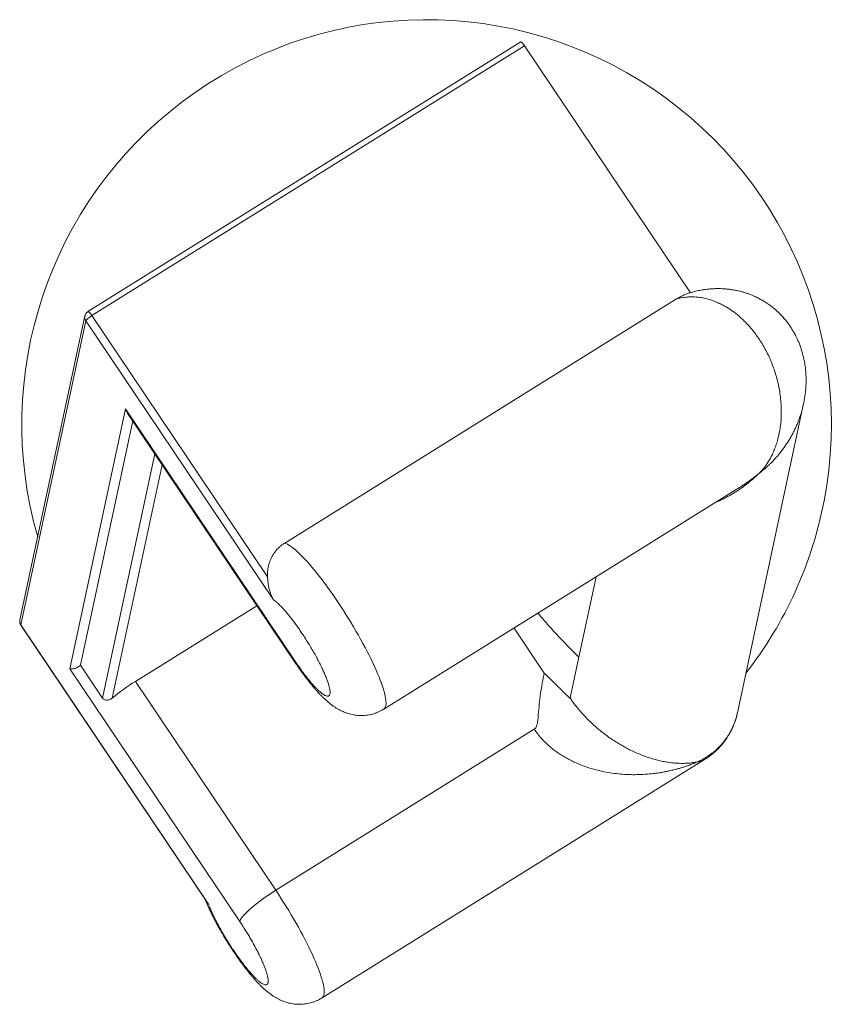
# Model space of a CAD drawing. Header units: millimetres. Extents: x -238 to 205, y 5 to 325.
# Tile 3 of 4: x -133 to -73, y 252 to 325. Entities that reach past the tile are written whole.
import ezdxf

# ---------------------------------------------------------------- set-up
doc = ezdxf.new("R2010")
doc.units = ezdxf.units.MM

msp = doc.modelspace()

# ---------------------------------------------------------------- linework, layer by layer
at = {"color": 7, "linetype": 'Continuous', "lineweight": 15}
for p, q in [((-95.984, 323.783), (-128.11, 303.769)), ((-95.693, 323.485), (-127.819, 303.472)), ((-83.384, 305.173), (-95.693, 323.485)), ((-83.402, 305.166), (-83.384, 305.173)), ((-84.417, 304.705), (-113.507, 286.583)), ((-128.335, 303.45), (-133.168, 280.875)), ((-127.819, 303.472), (-114.782, 284.077)), ((-133.097, 280.51), (-128.263, 303.085)), ((-128.263, 303.085), (-114.336, 282.365)), ((-79.895, 273.983), (-74.98, 296.94)), ((-74.979, 296.95), (-74.981, 296.941)), ((-125.325, 296.545), (-129.454, 277.26)), ((-112.711, 277.778), (-125.325, 296.545)), ((-125.191, 296.251), (-112.697, 277.664)), ((-128.672, 277.531), (-124.792, 295.657)), ((-106.144, 274.26), (-79.991, 290.553)), ((-90.392, 284.073), (-91.666, 278.124)), ((-124.594, 276.315), (-115.569, 281.937)), ((-119.169, 259.79), (-133.097, 280.51)), ((-133.094, 280.491), (-119.283, 259.944)), ((-94.233, 276.938), (-96.48, 280.28)), ((-91.666, 278.124), (-92.316, 275.087)), ((-129.454, 277.26), (-116.84, 258.493)), ((-127.027, 275.083), (-128.672, 277.531)), ((-114.174, 260.812), (-124.594, 276.315)), ((-79.901, 273.961), (-79.897, 273.984)), ((-94.982, 272.768), (-114.174, 260.812)), ((-110.733, 252.824), (-82.328, 270.519)), ((-82.329, 270.52), (-82.325, 270.523))]:
    msp.add_line(p, q, dxfattribs=at)
at = {"color": 8, "linetype": 'Continuous', "lineweight": 15}
for p, q in [((-123.146, 293.21), (-127.027, 275.083)), ((-122.598, 292.394), (-126.304, 275.082)), ((-133.097, 280.51), (-133.094, 280.491))]:
    msp.add_line(p, q, dxfattribs=at)
at = {"color": 7, "linetype": 'Continuous', "lineweight": 15, "flags": 128}
for points in [[(-95.693, 323.485), (-95.747, 323.562), (-95.8, 323.632), (-95.85, 323.69), (-95.895, 323.736), (-95.933, 323.768), (-95.963, 323.784), (-95.984, 323.783), (-95.984, 323.783)], [(-127.819, 303.472), (-127.901, 303.418), (-127.98, 303.362), (-128.055, 303.306), (-128.122, 303.251), (-128.178, 303.199), (-128.221, 303.153), (-128.25, 303.115), (-128.263, 303.085)], [(-114.174, 260.812), (-114.371, 260.688), (-114.567, 260.559), (-114.763, 260.427), (-114.955, 260.293), (-115.144, 260.158), (-115.328, 260.021), (-115.506, 259.885), (-115.676, 259.751), (-115.839, 259.617), (-115.992, 259.487), (-116.134, 259.36), (-116.266, 259.238), (-116.386, 259.12), (-116.493, 259.008), (-116.587, 258.903), (-116.667, 258.804), (-116.733, 258.714), (-116.784, 258.631), (-116.819, 258.558), (-116.84, 258.493)]]:
    msp.add_lwpolyline(points, dxfattribs=at)
at = {"color": 8, "linetype": 'Continuous', "lineweight": 15, "flags": 128}
for points in [[(-128.11, 303.769), (-128.11, 303.77), (-128.089, 303.77), (-128.059, 303.755), (-128.021, 303.723), (-127.976, 303.677), (-127.926, 303.618), (-127.873, 303.549), (-127.819, 303.472)], [(-113.507, 286.583), (-113.41, 286.548), (-113.304, 286.498), (-113.19, 286.433), (-113.068, 286.354), (-112.938, 286.259), (-112.801, 286.15), (-112.658, 286.027), (-112.507, 285.89), (-112.35, 285.74), (-112.188, 285.576), (-112.02, 285.4), (-111.847, 285.211), (-111.669, 285.011), (-111.487, 284.799), (-111.301, 284.576), (-111.113, 284.343), (-110.921, 284.101), (-110.727, 283.849), (-110.531, 283.589), (-110.334, 283.321), (-110.136, 283.046), (-109.937, 282.764), (-109.739, 282.476), (-109.541, 282.184), (-109.344, 281.887), (-109.149, 281.586), (-108.956, 281.283), (-108.765, 280.977), (-108.578, 280.67), (-108.393, 280.362), (-108.213, 280.055), (-108.037, 279.748), (-107.866, 279.443), (-107.7, 279.14), (-107.54, 278.841), (-107.386, 278.545), (-107.238, 278.254), (-107.097, 277.968), (-106.963, 277.689), (-106.836, 277.416), (-106.717, 277.15), (-106.607, 276.893), (-106.504, 276.644), (-106.41, 276.405), (-106.325, 276.175), (-106.249, 275.956), (-106.182, 275.748), (-106.125, 275.551), (-106.077, 275.367), (-106.039, 275.195), (-106.01, 275.035), (-105.991, 274.889), (-105.982, 274.757), (-105.983, 274.639), (-105.994, 274.535), (-106.015, 274.445), (-106.045, 274.37), (-106.085, 274.31), (-106.135, 274.266), (-106.144, 274.26)], [(-114.174, 260.812), (-113.977, 260.516), (-113.781, 260.216), (-113.588, 259.913), (-113.396, 259.608), (-113.208, 259.301), (-113.023, 258.994), (-112.842, 258.686), (-112.665, 258.379), (-112.493, 258.073), (-112.326, 257.77), (-112.164, 257.47), (-112.009, 257.173), (-111.859, 256.881), (-111.717, 256.594), (-111.581, 256.313), (-111.453, 256.039), (-111.332, 255.772), (-111.22, 255.512), (-111.116, 255.262), (-111.02, 255.02), (-110.933, 254.788), (-110.855, 254.567), (-110.786, 254.356), (-110.726, 254.157), (-110.676, 253.97), (-110.636, 253.795), (-110.605, 253.633), (-110.584, 253.484), (-110.573, 253.349), (-110.572, 253.227), (-110.581, 253.12), (-110.599, 253.027), (-110.627, 252.949), (-110.665, 252.886), (-110.713, 252.838), (-110.733, 252.824)]]:
    msp.add_lwpolyline(points, dxfattribs=at)
at = {"color": 7, "linetype": 'Continuous', "lineweight": 15}
for centre, radius, start, end in [((-102.974, 295.388), 30.05, 349.11758, 196.10269), ((-102.974, 295.388), 30.05, 322.09034, 349.11758), ((-116.653, 263.496), 15.079, 121.78054, 129.7983)]:
    msp.add_arc(centre, radius, start, end, dxfattribs=at)
at = {"color": 8, "linetype": 'Continuous', "lineweight": 15}
for centre, radius, start, end in [((-127.87, 303.352), 0.475, 168.30608, 214.15659), ((-132.704, 280.777), 0.475, 168.09561, 214.15674), ((-112.577, 277.736), 0.14, 162.51885, 210.89821)]:
    msp.add_arc(centre, radius, start, end, dxfattribs=at)
at = {"color": 7, "linetype": 'Continuous', "lineweight": 15}
for points, knots in [([(-83.384, 305.173), (-83.474, 305.143), (-83.653, 305.085), (-83.915, 304.975), (-84.172, 304.851), (-84.335, 304.754), (-84.417, 304.705)], [0, 0, 0, 0, 0.2479065, 0.4958027, 0.7479071, 1, 1, 1, 1]), ([(-84.417, 304.705), (-84.341, 304.726), (-84.19, 304.767), (-83.963, 304.811), (-83.725, 304.843), (-83.476, 304.862), (-83.216, 304.866), (-82.927, 304.852), (-82.609, 304.814), (-82.254, 304.744), (-81.89, 304.643), (-81.519, 304.509), (-81.185, 304.36), (-80.896, 304.21), (-80.649, 304.066), (-80.408, 303.91), (-80.165, 303.738), (-79.921, 303.549), (-79.678, 303.343), (-79.441, 303.124), (-79.181, 302.863), (-78.902, 302.553), (-78.608, 302.189), (-78.329, 301.803), (-78.066, 301.396), (-77.82, 300.968), (-77.595, 300.525), (-77.392, 300.069), (-77.211, 299.602), (-77.054, 299.129), (-76.923, 298.654), (-76.815, 298.177), (-76.728, 297.674), (-76.665, 297.145), (-76.634, 296.604), (-76.634, 296.078), (-76.665, 295.567), (-76.723, 295.089), (-76.807, 294.632), (-76.911, 294.21), (-77.036, 293.812), (-77.179, 293.437), (-77.308, 293.155), (-77.414, 292.949), (-77.487, 292.815), (-77.567, 292.679), (-77.654, 292.54), (-77.742, 292.407), (-77.829, 292.286), (-77.914, 292.174), (-77.993, 292.075), (-78.073, 291.981), (-78.157, 291.885), (-78.221, 291.819), (-78.256, 291.782)], [0, 0, 0, 0, 0.017043, 0.033526, 0.04945, 0.06786, 0.085739, 0.103087, 0.126673, 0.149525, 0.173244, 0.197858, 0.221794, 0.238157, 0.254285, 0.270186, 0.285866, 0.302717, 0.319396, 0.335913, 0.352281, 0.375142, 0.397873, 0.420508, 0.443621, 0.466814, 0.490123, 0.513323, 0.536819, 0.560645, 0.583719, 0.607278, 0.631345, 0.658591, 0.686748, 0.714188, 0.741012, 0.768916, 0.79378, 0.819881, 0.844709, 0.868459, 0.893713, 0.903076, 0.912906, 0.923202, 0.933964, 0.945193, 0.955001, 0.963961, 0.973662, 0.980875, 0.989416, 1, 1, 1, 1]), ([(-74.98, 296.941), (-74.974, 296.971), (-74.962, 297.031), (-74.941, 297.154), (-74.917, 297.289), (-74.893, 297.433), (-74.87, 297.592), (-74.843, 297.806), (-74.817, 298.082), (-74.798, 298.413), (-74.794, 298.762), (-74.806, 299.126), (-74.838, 299.518), (-74.894, 299.931), (-74.974, 300.341), (-75.072, 300.724), (-75.178, 301.064), (-75.288, 301.362), (-75.395, 301.62), (-75.495, 301.837), (-75.585, 302.016), (-75.666, 302.167), (-75.75, 302.315), (-75.858, 302.494), (-76.001, 302.713), (-76.182, 302.964), (-76.392, 303.226), (-76.63, 303.493), (-76.888, 303.75), (-77.171, 304.001), (-77.467, 304.233), (-77.777, 304.447), (-78.09, 304.637), (-78.413, 304.809), (-78.715, 304.947), (-78.991, 305.057), (-79.24, 305.145), (-79.495, 305.224), (-79.765, 305.295), (-80.053, 305.357), (-80.344, 305.406), (-80.63, 305.441), (-80.897, 305.463), (-81.155, 305.474), (-81.414, 305.475), (-81.691, 305.467), (-81.994, 305.445), (-82.332, 305.406), (-82.692, 305.345), (-83.049, 305.268), (-83.278, 305.203), (-83.385, 305.173)], [0, 0, 0, 0, 0.0104473, 0.0207479, 0.0297897, 0.0396536, 0.0505928, 0.0626112, 0.0836643, 0.1073513, 0.1299772, 0.1545644, 0.1811157, 0.2096424, 0.2387527, 0.2653543, 0.2893473, 0.3107332, 0.3295071, 0.3456606, 0.3591838, 0.3700675, 0.3805184, 0.393663, 0.412445, 0.4337046, 0.4565123, 0.4809007, 0.5064649, 0.5309303, 0.5583623, 0.5837717, 0.6089126, 0.6343808, 0.6600003, 0.6783226, 0.6967776, 0.715575, 0.7348552, 0.7558395, 0.778142, 0.7979921, 0.817545, 0.8357235, 0.8536015, 0.8736965, 0.8959398, 0.9197385, 0.9476413, 0.9756485, 1, 1, 1, 1]), ([(-128.109, 303.769), (-128.115, 303.766), (-128.143, 303.75), (-128.188, 303.712), (-128.242, 303.654), (-128.287, 303.584), (-128.319, 303.515), (-128.329, 303.467), (-128.334, 303.447)], [0, 0, 0, 0, 0.045652, 0.237143, 0.435492, 0.640054, 0.850489, 1, 1, 1, 1]), ([(-125.325, 296.545), (-125.325, 296.544), (-125.303, 296.469), (-125.265, 296.361), (-125.204, 296.28), (-125.184, 296.255)], [0, 0, 0, 0, 0.004068, 0.687288, 1, 1, 1, 1]), ([(-114.782, 284.077), (-114.784, 284.158), (-114.789, 284.322), (-114.771, 284.568), (-114.733, 284.814), (-114.672, 285.056), (-114.591, 285.29), (-114.49, 285.516), (-114.366, 285.735), (-114.224, 285.938), (-114.068, 286.123), (-113.898, 286.292), (-113.712, 286.447), (-113.575, 286.538), (-113.507, 286.583)], [0, 0, 0, 0, 0.083245, 0.166484, 0.252013, 0.337538, 0.420845, 0.504148, 0.590149, 0.676148, 0.755844, 0.835539, 0.91777, 1, 1, 1, 1]), ([(-114.782, 284.077), (-114.778, 284.007), (-114.769, 283.86), (-114.745, 283.639), (-114.709, 283.413), (-114.666, 283.211), (-114.615, 283.023), (-114.562, 282.86), (-114.5, 282.7), (-114.428, 282.535), (-114.369, 282.426), (-114.336, 282.365)], [0, 0, 0, 0, 0.119204, 0.25005, 0.369458, 0.500686, 0.592909, 0.694862, 0.788129, 0.882602, 1, 1, 1, 1]), ([(-114.336, 282.365), (-114.296, 282.338), (-114.214, 282.282), (-114.077, 282.169), (-113.927, 282.032), (-113.765, 281.871), (-113.592, 281.686), (-113.411, 281.48), (-113.222, 281.254), (-113.029, 281.011), (-112.833, 280.755), (-112.637, 280.488), (-112.442, 280.213), (-112.314, 280.024), (-112.25, 279.93)], [0, 0, 0, 0, 0.080975, 0.162974, 0.245931, 0.330253, 0.414968, 0.499999, 0.585025, 0.669742, 0.75407, 0.83702, 0.919022, 1, 1, 1, 1]), ([(-133.167, 280.872), (-133.169, 280.864), (-133.179, 280.826), (-133.181, 280.756), (-133.172, 280.667), (-133.145, 280.584), (-133.119, 280.526), (-133.098, 280.498), (-133.093, 280.492)], [0, 0, 0, 0, 0.067461, 0.292251, 0.524357, 0.733789, 0.941849, 1, 1, 1, 1]), ([(-112.25, 279.93), (-112.179, 279.823), (-112.037, 279.61), (-111.826, 279.276), (-111.614, 278.931), (-111.405, 278.575), (-111.202, 278.214), (-111.009, 277.854), (-110.829, 277.5), (-110.666, 277.16), (-110.522, 276.837), (-110.4, 276.537), (-110.301, 276.265), (-110.225, 276.023), (-110.173, 275.813), (-110.143, 275.638), (-110.135, 275.494), (-110.146, 275.382), (-110.177, 275.298), (-110.228, 275.243), (-110.3, 275.218), (-110.395, 275.228), (-110.513, 275.274), (-110.653, 275.357), (-110.813, 275.478), (-110.992, 275.636), (-111.187, 275.828), (-111.395, 276.05), (-111.612, 276.3), (-111.834, 276.572), (-112.058, 276.86), (-112.279, 277.158), (-112.497, 277.464), (-112.639, 277.673), (-112.711, 277.778)], [0, 0, 0, 0, 0.029124, 0.058249, 0.088734, 0.119994, 0.151901, 0.184313, 0.217069, 0.25, 0.282931, 0.315687, 0.348099, 0.380006, 0.411266, 0.441751, 0.470875, 0.5, 0.529123, 0.558249, 0.588734, 0.619994, 0.651902, 0.684313, 0.717069, 0.75, 0.782931, 0.815688, 0.848099, 0.880006, 0.911266, 0.941751, 0.970875, 1, 1, 1, 1]), ([(-128.672, 277.531), (-128.716, 277.493), (-128.803, 277.416), (-128.942, 277.337), (-129.081, 277.279), (-129.214, 277.248), (-129.344, 277.239), (-129.418, 277.249), (-129.454, 277.26), (-129.454, 277.26)], [0, 0, 0, 0, 0.137866, 0.275935, 0.441777, 0.608241, 0.774364, 0.998666, 1, 1, 1, 1]), ([(-112.697, 277.665), (-112.669, 277.623), (-112.598, 277.517), (-112.482, 277.349), (-112.348, 277.159), (-112.211, 276.967), (-112.071, 276.776), (-111.928, 276.586), (-111.783, 276.398), (-111.636, 276.212), (-111.487, 276.029), (-111.335, 275.849), (-111.181, 275.672), (-111.023, 275.497), (-110.86, 275.323), (-110.689, 275.15), (-110.507, 274.977), (-110.313, 274.804), (-110.113, 274.64), (-109.915, 274.492), (-109.726, 274.365), (-109.543, 274.255), (-109.362, 274.158), (-109.18, 274.072), (-108.994, 273.997), (-108.803, 273.931), (-108.605, 273.877), (-108.401, 273.833), (-108.193, 273.802), (-107.979, 273.784), (-107.763, 273.781), (-107.545, 273.792), (-107.327, 273.818), (-107.111, 273.86), (-106.897, 273.916), (-106.687, 273.988), (-106.482, 274.074), (-106.3, 274.165), (-106.191, 274.233), (-106.144, 274.261)], [0, 0, 0, 0, 0.016444, 0.041339, 0.067045, 0.0934, 0.120301, 0.147687, 0.175531, 0.203834, 0.232627, 0.261971, 0.291967, 0.32277, 0.354606, 0.387799, 0.422763, 0.459767, 0.497531, 0.531983, 0.562548, 0.590365, 0.616439, 0.641457, 0.665883, 0.690028, 0.714087, 0.738174, 0.762338, 0.786589, 0.810914, 0.835295, 0.85971, 0.884147, 0.908596, 0.933053, 0.957519, 0.981998, 1, 1, 1, 1]), ([(-94.982, 272.768), (-94.961, 272.783), (-94.919, 272.814), (-94.863, 272.881), (-94.818, 272.963), (-94.765, 273.11), (-94.722, 273.314), (-94.695, 273.574), (-94.665, 274.013), (-94.606, 274.628), (-94.51, 275.412), (-94.389, 276.184), (-94.285, 276.687), (-94.233, 276.938)], [0, 0, 0, 0, 0.017828, 0.03568, 0.059182, 0.082759, 0.14248, 0.202512, 0.262572, 0.446836, 0.63132, 0.815775, 1, 1, 1, 1]), ([(-94.233, 276.938), (-94.139, 276.844), (-93.952, 276.657), (-93.655, 276.365), (-93.368, 276.082), (-93.091, 275.809), (-92.845, 275.564), (-92.636, 275.357), (-92.489, 275.214), (-92.408, 275.139), (-92.359, 275.098), (-92.331, 275.08), (-92.318, 275.08), (-92.316, 275.086), (-92.316, 275.087)], [0, 0, 0, 0, 0.165388, 0.330793, 0.496112, 0.621024, 0.745936, 0.849923, 0.909654, 0.945905, 0.964342, 0.982627, 0.99587, 1, 1, 1, 1]), ([(-126.304, 275.082), (-126.34, 275.055), (-126.411, 275.001), (-126.528, 274.95), (-126.647, 274.921), (-126.766, 274.92), (-126.875, 274.95), (-126.966, 275.005), (-127.009, 275.06), (-127.027, 275.083)], [0, 0, 0, 0, 0.158381, 0.316867, 0.477227, 0.637296, 0.784688, 0.90667, 1, 1, 1, 1]), ([(-92.316, 275.087), (-92.254, 274.997), (-92.131, 274.817), (-91.931, 274.55), (-91.721, 274.287), (-91.47, 273.992), (-91.174, 273.668), (-90.827, 273.32), (-90.46, 272.981), (-90.071, 272.652), (-89.663, 272.334), (-89.275, 272.059), (-88.912, 271.821), (-88.578, 271.617), (-88.237, 271.424), (-87.876, 271.236), (-87.495, 271.054), (-87.097, 270.884), (-86.699, 270.733), (-86.303, 270.601), (-85.913, 270.49), (-85.526, 270.398), (-85.194, 270.335), (-84.91, 270.293), (-84.675, 270.265), (-84.445, 270.245), (-84.218, 270.234), (-83.999, 270.23), (-83.809, 270.233), (-83.648, 270.24), (-83.505, 270.25), (-83.374, 270.262), (-83.252, 270.277), (-83.133, 270.293), (-82.995, 270.316), (-82.898, 270.336), (-82.846, 270.346)], [0, 0, 0, 0, 0.020912, 0.041941, 0.063171, 0.084687, 0.115417, 0.147192, 0.180197, 0.215233, 0.251972, 0.290631, 0.320666, 0.35197, 0.383888, 0.417197, 0.455709, 0.495701, 0.536301, 0.577704, 0.620027, 0.662077, 0.705742, 0.732751, 0.76099, 0.789213, 0.816248, 0.844848, 0.871463, 0.889307, 0.908236, 0.92825, 0.941815, 0.958197, 0.977592, 1, 1, 1, 1]), ([(-82.328, 270.52), (-82.274, 270.554), (-82.175, 270.617), (-82.032, 270.716), (-81.916, 270.802), (-81.82, 270.877), (-81.715, 270.961), (-81.601, 271.059), (-81.488, 271.161), (-81.395, 271.25), (-81.304, 271.342), (-81.22, 271.429), (-81.137, 271.521), (-81.047, 271.624), (-80.953, 271.739), (-80.859, 271.859), (-80.76, 271.995), (-80.653, 272.151), (-80.546, 272.324), (-80.45, 272.49), (-80.382, 272.619), (-80.332, 272.719), (-80.298, 272.79), (-80.265, 272.861), (-80.23, 272.939), (-80.184, 273.046), (-80.123, 273.201), (-80.048, 273.412), (-79.967, 273.676), (-79.92, 273.875), (-79.895, 273.983)], [0, 0, 0, 0, 0.047873, 0.08834, 0.120188, 0.146263, 0.174312, 0.213867, 0.249475, 0.280481, 0.308263, 0.335375, 0.362086, 0.393891, 0.432005, 0.467488, 0.501317, 0.548348, 0.598527, 0.640659, 0.67984, 0.698565, 0.716605, 0.733949, 0.75142, 0.774935, 0.814459, 0.865208, 0.927104, 1, 1, 1, 1]), ([(-82.846, 270.346), (-82.923, 270.314), (-83.066, 270.254), (-83.27, 270.174), (-83.443, 270.11), (-83.621, 270.047), (-83.83, 269.977), (-84.074, 269.9), (-84.339, 269.824), (-84.615, 269.751), (-84.904, 269.683), (-85.206, 269.62), (-85.511, 269.563), (-85.821, 269.515), (-86.228, 269.461), (-86.734, 269.414), (-87.345, 269.388), (-87.958, 269.394), (-88.57, 269.431), (-89.177, 269.5), (-89.775, 269.602), (-90.358, 269.735), (-90.925, 269.899), (-91.426, 270.077), (-91.864, 270.259), (-92.24, 270.436), (-92.6, 270.627), (-92.941, 270.83), (-93.263, 271.043), (-93.567, 271.267), (-93.854, 271.502), (-94.146, 271.768), (-94.44, 272.07), (-94.73, 272.41), (-94.898, 272.649), (-94.982, 272.768)], [0, 0, 0, 0, 0.022363, 0.041725, 0.058087, 0.071571, 0.091551, 0.116083, 0.138764, 0.163483, 0.19007, 0.215266, 0.2423, 0.268827, 0.29426, 0.344959, 0.394331, 0.442612, 0.490995, 0.537679, 0.582798, 0.626896, 0.669031, 0.709354, 0.73854, 0.766603, 0.793677, 0.819802, 0.844682, 0.868845, 0.892368, 0.915329, 0.943944, 0.972101, 1, 1, 1, 1]), ([(-119.413, 260.136), (-119.396, 260.094), (-119.349, 259.974), (-119.265, 259.775), (-119.162, 259.542), (-119.055, 259.31), (-118.944, 259.079), (-118.829, 258.848), (-118.711, 258.617), (-118.59, 258.388), (-118.466, 258.16), (-118.341, 257.936), (-118.219, 257.722), (-118.108, 257.531), (-118.008, 257.364), (-117.9, 257.184), (-117.822, 257.058), (-117.773, 256.98)], [0, 0, 0, 0, 0.044416, 0.124094, 0.201668, 0.277571, 0.352115, 0.425517, 0.497905, 0.569319, 0.639662, 0.708579, 0.775037, 0.835469, 0.883481, 0.928086, 1, 1, 1, 1]), ([(-119.283, 259.944), (-119.28, 259.939), (-119.246, 259.886), (-119.206, 259.836), (-119.169, 259.79)], [0, 0, 0, 0, 0.083502, 1, 1, 1, 1]), ([(-116.84, 258.493), (-116.777, 258.399), (-116.649, 258.207), (-116.46, 257.91), (-116.27, 257.603), (-116.082, 257.289), (-115.9, 256.971), (-115.724, 256.652), (-115.557, 256.338), (-115.402, 256.03), (-115.261, 255.734), (-115.135, 255.453), (-115.025, 255.189), (-114.932, 254.946), (-114.857, 254.725), (-114.799, 254.528), (-114.759, 254.355), (-114.734, 254.205), (-114.725, 254.077), (-114.732, 253.97), (-114.756, 253.884), (-114.797, 253.824), (-114.856, 253.79), (-114.934, 253.784), (-115.029, 253.807), (-115.141, 253.859), (-115.268, 253.94), (-115.41, 254.049), (-115.564, 254.183), (-115.727, 254.341), (-115.898, 254.52), (-116.075, 254.717), (-116.255, 254.928), (-116.437, 255.153), (-116.624, 255.393), (-116.816, 255.65), (-117.014, 255.926), (-117.217, 256.218), (-117.422, 256.523), (-117.626, 256.839), (-117.828, 257.163), (-118.024, 257.489), (-118.213, 257.816), (-118.391, 258.137), (-118.558, 258.451), (-118.711, 258.753), (-118.85, 259.039), (-118.972, 259.309), (-119.08, 259.56), (-119.14, 259.714), (-119.169, 259.79)], [0, 0, 0, 0, 0.019605, 0.039583, 0.059915, 0.080843, 0.102002, 0.12337, 0.144996, 0.166666, 0.188359, 0.20992, 0.231331, 0.252572, 0.273317, 0.293751, 0.313855, 0.333286, 0.35294, 0.372801, 0.393347, 0.414177, 0.435271, 0.456745, 0.478329, 0.5, 0.52167, 0.543253, 0.564729, 0.585822, 0.606652, 0.627199, 0.647059, 0.666713, 0.686145, 0.706248, 0.726681, 0.747428, 0.768668, 0.790079, 0.811641, 0.833333, 0.855003, 0.876631, 0.897997, 0.919156, 0.940085, 0.960416, 0.980394, 1, 1, 1, 1]), ([(-117.773, 256.98), (-117.72, 256.895), (-117.646, 256.776), (-117.534, 256.603), (-117.438, 256.455), (-117.322, 256.281), (-117.2, 256.1), (-117.072, 255.913), (-116.938, 255.722), (-116.801, 255.531), (-116.66, 255.34), (-116.517, 255.15), (-116.372, 254.961), (-116.225, 254.776), (-116.076, 254.593), (-115.925, 254.413), (-115.771, 254.236), (-115.613, 254.061), (-115.45, 253.887), (-115.279, 253.714), (-115.097, 253.541), (-114.903, 253.368), (-114.703, 253.204), (-114.505, 253.056), (-114.315, 252.929), (-114.133, 252.819), (-113.952, 252.722), (-113.77, 252.636), (-113.584, 252.561), (-113.392, 252.495), (-113.195, 252.44), (-112.991, 252.397), (-112.782, 252.366), (-112.569, 252.348), (-112.353, 252.345), (-112.135, 252.356), (-111.917, 252.382), (-111.7, 252.423), (-111.486, 252.48), (-111.276, 252.551), (-111.072, 252.638), (-110.89, 252.729), (-110.781, 252.796), (-110.734, 252.825)], [0, 0, 0, 0, 0.029212, 0.041024, 0.060623, 0.080939, 0.102714, 0.125426, 0.148877, 0.172921, 0.197462, 0.222446, 0.247848, 0.273669, 0.299936, 0.326706, 0.354071, 0.382172, 0.411216, 0.441498, 0.473395, 0.507153, 0.541606, 0.573035, 0.600919, 0.626297, 0.650084, 0.672908, 0.695191, 0.717217, 0.739167, 0.761141, 0.783186, 0.80531, 0.827501, 0.849743, 0.872017, 0.89431, 0.916615, 0.938927, 0.961247, 0.983579, 1, 1, 1, 1])]:
    msp.add_open_spline(points, degree=3, knots=knots, dxfattribs=at)
at = {"color": 8, "linetype": 'Continuous', "lineweight": 15}
for points, knots in [([(-74.981, 296.941), (-74.985, 296.922), (-75.01, 296.79), (-75.073, 296.546), (-75.169, 296.207), (-75.283, 295.864), (-75.404, 295.547), (-75.528, 295.254), (-75.652, 294.986), (-75.789, 294.715), (-75.933, 294.452), (-76.06, 294.238), (-76.164, 294.072), (-76.247, 293.944), (-76.334, 293.816), (-76.424, 293.686), (-76.519, 293.556), (-76.617, 293.426), (-76.732, 293.278), (-76.868, 293.113), (-77.028, 292.927), (-77.202, 292.737), (-77.382, 292.551), (-77.549, 292.389), (-77.701, 292.247), (-77.831, 292.131), (-77.962, 292.019), (-78.099, 291.906), (-78.2, 291.826), (-78.256, 291.782)], [0, 0, 0, 0, 0.008849, 0.062938, 0.118409, 0.175275, 0.233545, 0.279224, 0.326188, 0.37444, 0.423985, 0.46979, 0.493698, 0.518098, 0.542991, 0.568376, 0.594254, 0.620626, 0.647491, 0.684941, 0.724617, 0.766523, 0.810656, 0.850755, 0.880472, 0.912649, 0.93657, 0.964897, 1, 1, 1, 1]), ([(-78.256, 291.782), (-78.318, 291.723), (-78.435, 291.612), (-78.6, 291.463), (-78.742, 291.339), (-78.887, 291.216), (-79.058, 291.076), (-79.258, 290.919), (-79.477, 290.756), (-79.705, 290.595), (-79.944, 290.435), (-80.195, 290.278), (-80.449, 290.128), (-80.708, 289.986), (-81.05, 289.813), (-81.309, 289.687), (-81.488, 289.619), (-81.49, 289.618)], [0, 0, 0, 0, 0.0647031, 0.1207245, 0.1680663, 0.2070782, 0.2648894, 0.335868, 0.4014894, 0.4730132, 0.5499358, 0.6228349, 0.7010545, 0.7778052, 0.8513901, 0.9980808, 1, 1, 1, 1]), ([(-79.991, 290.553), (-79.913, 290.602), (-79.762, 290.696), (-79.538, 290.844), (-79.312, 290.996), (-79.106, 291.14), (-78.912, 291.281), (-78.721, 291.421), (-78.498, 291.59), (-78.34, 291.715), (-78.256, 291.782)], [0, 0, 0, 0, 0.130874, 0.251532, 0.379524, 0.51485, 0.606574, 0.71734, 0.848482, 1, 1, 1, 1]), ([(-94.706, 281.385), (-94.468, 281.105), (-93.87, 280.4), (-92.859, 279.31), (-92.064, 278.52), (-91.666, 278.124)], [0, 0, 0, 0, 0.247569, 0.622593, 1, 1, 1, 1]), ([(-82.846, 270.346), (-82.798, 270.369), (-82.711, 270.41), (-82.595, 270.469), (-82.487, 270.527), (-82.378, 270.589), (-82.264, 270.657), (-82.148, 270.729), (-82.039, 270.802), (-81.934, 270.875), (-81.84, 270.944), (-81.751, 271.013), (-81.665, 271.081), (-81.584, 271.149), (-81.507, 271.216), (-81.394, 271.318), (-81.251, 271.456), (-81.085, 271.633), (-80.932, 271.811), (-80.783, 272.002), (-80.638, 272.208), (-80.499, 272.43), (-80.374, 272.652), (-80.243, 272.916), (-80.113, 273.224), (-79.996, 273.579), (-79.926, 273.824), (-79.902, 273.954), (-79.901, 273.961)], [0, 0, 0, 0, 0.032335, 0.059046, 0.080131, 0.108593, 0.136648, 0.162661, 0.193428, 0.218494, 0.242854, 0.26651, 0.28946, 0.311706, 0.333247, 0.354083, 0.407256, 0.45847, 0.507727, 0.55503, 0.61116, 0.665672, 0.718571, 0.769862, 0.847582, 0.922801, 0.995545, 1, 1, 1, 1]), ([(-82.846, 270.346), (-82.81, 270.351), (-82.744, 270.36), (-82.659, 270.38), (-82.582, 270.402), (-82.506, 270.429), (-82.429, 270.463), (-82.369, 270.494), (-82.338, 270.514), (-82.329, 270.52)], [0, 0, 0, 0, 0.185413, 0.339259, 0.461537, 0.618096, 0.784161, 0.937962, 1, 1, 1, 1])]:
    msp.add_open_spline(points, degree=3, knots=knots, dxfattribs=at)

doc.saveas('drawing.dxf')
